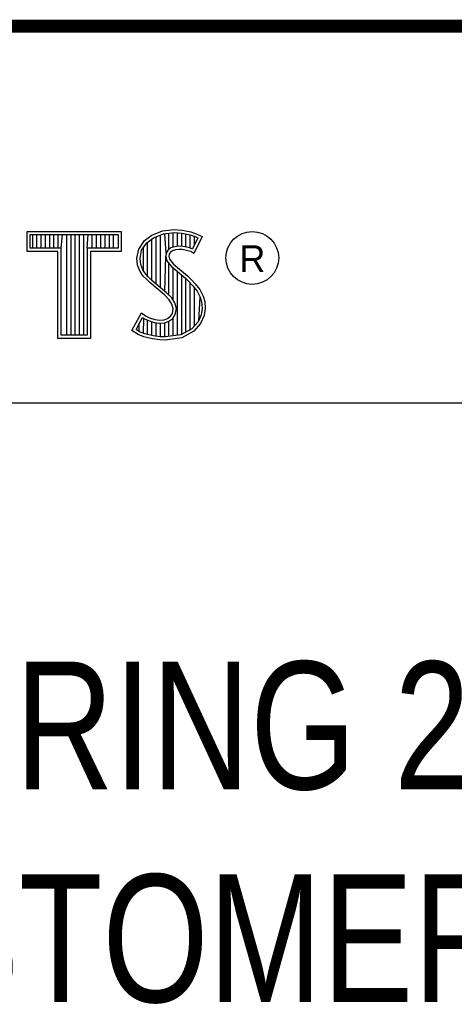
# Model space of a CAD drawing. Header units: inches. Extents: x 0 to 22, y 0 to 17.
# Tile 6 of 9: x 18.452 to 19.134, y 1.428 to 2.97. Entities that reach past the tile are written whole.
import ezdxf

# ---------------------------------------------------------------- set-up
doc = ezdxf.new("R2010")
doc.units = ezdxf.units.IN
doc.header["$LTSCALE"] = 1.21
doc.header["$MEASUREMENT"] = 0
doc.layers.get('0').update_dxf_attribs({"linetype": 'CONTINUOUS'})
doc.styles.get("Standard").update_dxf_attribs({"font": 'txt', "width": 0.8})

msp = doc.modelspace()

# ---------------------------------------------------------------- linework, layer by layer
at = {"color": 2, "linetype": 'CONTINUOUS'}
for p, q in [((16.37365, 2.95963), (21.50365, 2.95963)), ((16.375, 2.96), (21.5, 2.96)), ((18.46415, 2.63829), (18.61167, 2.63829)), ((18.46415, 2.60704), (18.46415, 2.63829)), ((18.61167, 2.63829), (18.61167, 2.60704)), ((18.65986, 2.63269), (18.67656, 2.63931)), ((18.67656, 2.63931), (18.695, 2.64132)), ((18.695, 2.64132), (18.70739, 2.64046)), ((18.70739, 2.64046), (18.72093, 2.63758)), ((18.72093, 2.63758), (18.72928, 2.6347)), ((18.469, 2.63343), (18.60682, 2.63343)), ((18.469, 2.61189), (18.469, 2.63343)), ((18.47286, 2.61189), (18.47286, 2.63343)), ((18.47954, 2.61189), (18.47954, 2.63343)), ((18.48621, 2.61189), (18.48621, 2.63343)), ((18.49289, 2.61189), (18.49289, 2.63343)), ((18.49957, 2.61189), (18.49957, 2.63343)), ((18.50624, 2.61189), (18.50624, 2.63343)), ((18.51292, 2.61189), (18.51292, 2.63343)), ((18.51738, 2.61189), (18.51959, 2.63343)), ((18.52627, 2.47561), (18.52627, 2.63343)), ((18.53294, 2.47561), (18.53294, 2.63343)), ((18.53962, 2.47561), (18.53962, 2.63343)), ((18.54629, 2.47561), (18.54629, 2.63343)), ((18.55297, 2.47561), (18.55297, 2.63343)), ((18.55844, 2.61189), (18.55964, 2.63343)), ((18.56632, 2.61189), (18.56632, 2.63343)), ((18.57299, 2.61189), (18.57299, 2.63343)), ((18.57967, 2.61189), (18.57967, 2.63343)), ((18.58635, 2.61189), (18.58635, 2.63343)), ((18.59302, 2.61189), (18.59302, 2.63343)), ((18.5997, 2.61189), (18.5997, 2.63343)), ((18.60682, 2.63343), (18.60682, 2.61189)), ((18.63911, 2.6108), (18.64805, 2.62405)), ((18.64805, 2.62405), (18.65986, 2.63269)), ((18.6516, 2.62063), (18.66222, 2.6284)), ((18.65978, 2.5616), (18.65978, 2.62661)), ((18.66222, 2.6284), (18.67774, 2.63455)), ((18.66645, 2.55603), (18.66645, 2.63008)), ((18.67313, 2.55044), (18.67313, 2.63272)), ((18.67774, 2.63455), (18.6951, 2.63645)), ((18.68193, 2.60437), (18.6798, 2.63478)), ((18.68648, 2.61032), (18.68648, 2.63551)), ((18.69315, 2.61366), (18.69315, 2.63624)), ((18.6951, 2.63645), (18.70671, 2.63564)), ((18.69983, 2.61488), (18.69983, 2.63612)), ((18.7065, 2.61485), (18.7065, 2.63566)), ((18.70671, 2.63564), (18.71963, 2.63289)), ((18.71318, 2.61373), (18.71318, 2.63427)), ((18.71963, 2.63289), (18.72746, 2.6302)), ((18.71985, 2.6121), (18.71985, 2.63282)), ((18.73193, 2.6281), (18.7233, 2.61084)), ((18.7385, 2.63038), (18.72525, 2.60389)), ((18.72653, 2.6173), (18.72653, 2.63052)), ((18.72746, 2.6302), (18.73193, 2.6281)), ((18.72928, 2.6347), (18.7385, 2.63038)), ((18.51253, 2.60704), (18.46415, 2.60704)), ((18.51738, 2.61189), (18.469, 2.61189)), ((18.51253, 2.47075), (18.51253, 2.60704)), ((18.51738, 2.47561), (18.51738, 2.61189)), ((18.60682, 2.61189), (18.55844, 2.61189)), ((18.55844, 2.61189), (18.55844, 2.47561)), ((18.61167, 2.60704), (18.56329, 2.60704)), ((18.56329, 2.60704), (18.56329, 2.47075)), ((18.63623, 2.59641), (18.63911, 2.6108)), ((18.64114, 2.59618), (18.64368, 2.6089)), ((18.64368, 2.6089), (18.6516, 2.62063)), ((18.64642, 2.57542), (18.64642, 2.61296)), ((18.6531, 2.56827), (18.6531, 2.62173)), ((18.68506, 2.60929), (18.68193, 2.60437)), ((18.68966, 2.61263), (18.68506, 2.60929)), ((18.69183, 2.60821), (18.68866, 2.60591)), ((18.69577, 2.61443), (18.68966, 2.61263)), ((18.69673, 2.60965), (18.69183, 2.60821)), ((18.70177, 2.6151), (18.69577, 2.61443)), ((18.70192, 2.61023), (18.69673, 2.60965)), ((18.708, 2.61477), (18.70177, 2.6151)), ((18.70739, 2.60994), (18.70192, 2.61023)), ((18.71603, 2.60821), (18.70739, 2.60994)), ((18.71723, 2.61292), (18.708, 2.61477)), ((18.72064, 2.60677), (18.71603, 2.60821)), ((18.72268, 2.61122), (18.71723, 2.61292)), ((18.72525, 2.60389), (18.72064, 2.60677)), ((18.7233, 2.61084), (18.72268, 2.61122)), ((18.63739, 2.58546), (18.63623, 2.59641)), ((18.64215, 2.58661), (18.64114, 2.59618)), ((18.6798, 2.54485), (18.68145, 2.59957)), ((18.68193, 2.60437), (18.68145, 2.59957)), ((18.68145, 2.59957), (18.68302, 2.59251)), ((18.68302, 2.59251), (18.69009, 2.58376)), ((18.68665, 2.60274), (18.68636, 2.59986)), ((18.68636, 2.59986), (18.68751, 2.59468)), ((18.68866, 2.60591), (18.68665, 2.60274)), ((18.68751, 2.59468), (18.69356, 2.58719)), ((18.64113, 2.57567), (18.63739, 2.58546)), ((18.64632, 2.56819), (18.64113, 2.57567)), ((18.64546, 2.57796), (18.64215, 2.58661)), ((18.65006, 2.57131), (18.64546, 2.57796)), ((18.68648, 2.53865), (18.68648, 2.58823)), ((18.69009, 2.58376), (18.71247, 2.56517)), ((18.69315, 2.53054), (18.69315, 2.58122)), ((18.69356, 2.58719), (18.71574, 2.56876)), ((18.69983, 2.4757), (18.69983, 2.57567)), ((18.65064, 2.56387), (18.64632, 2.56819)), ((18.65407, 2.5673), (18.65006, 2.57131)), ((18.6564, 2.55811), (18.65064, 2.56387)), ((18.65968, 2.56169), (18.65407, 2.5673)), ((18.68273, 2.5424), (18.65968, 2.56169)), ((18.7065, 2.47658), (18.7065, 2.57013)), ((18.71247, 2.56517), (18.71832, 2.55932)), ((18.71318, 2.48087), (18.71318, 2.56446)), ((18.71574, 2.56876), (18.72179, 2.56272)), ((18.72179, 2.56272), (18.72784, 2.55638)), ((18.67945, 2.53882), (18.6564, 2.55811)), ((18.71832, 2.55932), (18.72416, 2.55321)), ((18.71985, 2.48336), (18.71985, 2.55772)), ((18.72416, 2.55321), (18.73063, 2.54486)), ((18.72653, 2.49074), (18.72653, 2.55015)), ((18.72784, 2.55638), (18.73476, 2.54745)), ((18.73063, 2.54486), (18.73542, 2.53527)), ((18.73476, 2.54745), (18.73994, 2.53709)), ((18.68694, 2.53133), (18.67945, 2.53882)), ((18.69076, 2.53437), (18.68273, 2.5424)), ((18.69126, 2.52442), (18.68694, 2.53133)), ((18.69574, 2.5264), (18.69076, 2.53437)), ((18.7332, 2.49811), (18.73542, 2.53527)), ((18.73542, 2.53527), (18.73774, 2.52782)), ((18.73994, 2.53709), (18.74253, 2.52874)), ((18.69327, 2.51722), (18.69126, 2.52442)), ((18.69183, 2.51002), (18.69327, 2.51722)), ((18.69826, 2.51741), (18.69574, 2.5264)), ((18.69642, 2.5082), (18.69826, 2.51741)), ((18.73851, 2.5177), (18.73697, 2.50795)), ((18.73774, 2.52782), (18.73851, 2.5177)), ((18.7434, 2.51751), (18.74167, 2.50657)), ((18.74253, 2.52874), (18.7434, 2.51751)), ((18.62846, 2.48324), (18.64344, 2.51089)), ((18.63483, 2.48483), (18.64506, 2.5037)), ((18.64344, 2.51089), (18.64977, 2.50628)), ((18.64506, 2.5037), (18.64724, 2.50211)), ((18.64642, 2.47829), (18.64724, 2.50211)), ((18.64724, 2.50211), (18.65423, 2.49862)), ((18.64977, 2.50628), (18.65611, 2.50311)), ((18.6531, 2.47687), (18.6531, 2.49901)), ((18.65423, 2.49862), (18.66338, 2.49547)), ((18.65611, 2.50311), (18.66447, 2.50023)), ((18.66447, 2.50023), (18.67195, 2.49937)), ((18.67195, 2.49937), (18.67887, 2.49994)), ((18.67887, 2.49994), (18.68406, 2.50196)), ((18.68406, 2.50196), (18.68895, 2.50541)), ((18.68637, 2.49765), (18.69255, 2.50201)), ((18.68895, 2.50541), (18.69183, 2.51002)), ((18.69255, 2.50201), (18.69642, 2.5082)), ((18.69315, 2.47482), (18.69315, 2.50243)), ((18.73697, 2.50795), (18.73207, 2.49686)), ((18.74167, 2.50657), (18.7362, 2.49418)), ((18.63796, 2.47691), (18.62846, 2.48324)), ((18.64025, 2.48122), (18.63483, 2.48483)), ((18.63975, 2.48142), (18.63975, 2.49389)), ((18.65978, 2.47534), (18.65978, 2.49671)), ((18.66338, 2.49547), (18.67188, 2.49449)), ((18.66645, 2.47433), (18.66645, 2.49512)), ((18.67188, 2.49449), (18.67997, 2.49516)), ((18.67313, 2.47333), (18.67313, 2.49434)), ((18.6798, 2.47306), (18.6798, 2.4951)), ((18.67997, 2.49516), (18.68637, 2.49765)), ((18.68648, 2.47394), (18.68648, 2.49769)), ((18.72218, 2.48593), (18.70525, 2.47641)), ((18.73207, 2.49686), (18.72218, 2.48593)), ((18.7362, 2.49418), (18.72525, 2.48209)), ((18.56329, 2.47075), (18.51253, 2.47075)), ((18.55844, 2.47561), (18.51738, 2.47561)), ((18.64718, 2.47316), (18.63796, 2.47691)), ((18.64861, 2.47782), (18.64025, 2.48122)), ((18.66072, 2.47028), (18.64718, 2.47316)), ((18.66159, 2.47506), (18.64861, 2.47782)), ((18.67224, 2.46856), (18.66072, 2.47028)), ((18.67269, 2.4734), (18.66159, 2.47506)), ((18.6806, 2.46827), (18.67224, 2.46856)), ((18.68036, 2.47313), (18.67269, 2.4734)), ((18.70525, 2.47641), (18.68036, 2.47313)), ((18.70681, 2.47172), (18.6806, 2.46827)), ((18.72525, 2.48209), (18.70681, 2.47172)), ((16.7288, 2.37), (21.5, 2.37))]:
    msp.add_line(p, q, dxfattribs=at)
at = {"color": 7, "linetype": 'CONTINUOUS', "const_width": 0.02}
msp.add_lwpolyline([(13.6, 2.95953), (21.5, 2.96)], dxfattribs=at)
at = {"color": 2, "linetype": 'CONTINUOUS'}
msp.add_circle((18.81716, 2.59676), 0.04138, dxfattribs=at)

# ---------------------------------------------------------------- texts
msp.add_text('R', height=0.04175, dxfattribs=at).set_placement((18.7972, 2.57486))
at = {"color": 7, "linetype": 'CONTINUOUS', "insert": (18.93865, 1.96463), "char_height": 0.2, "width": 3.68, "attachment_point": 2}
msp.add_mtext('PLUG SPRING 24 POSITION\\PB2L CUSTOMER DRAWING', dxfattribs=at)

doc.saveas('drawing.dxf')
